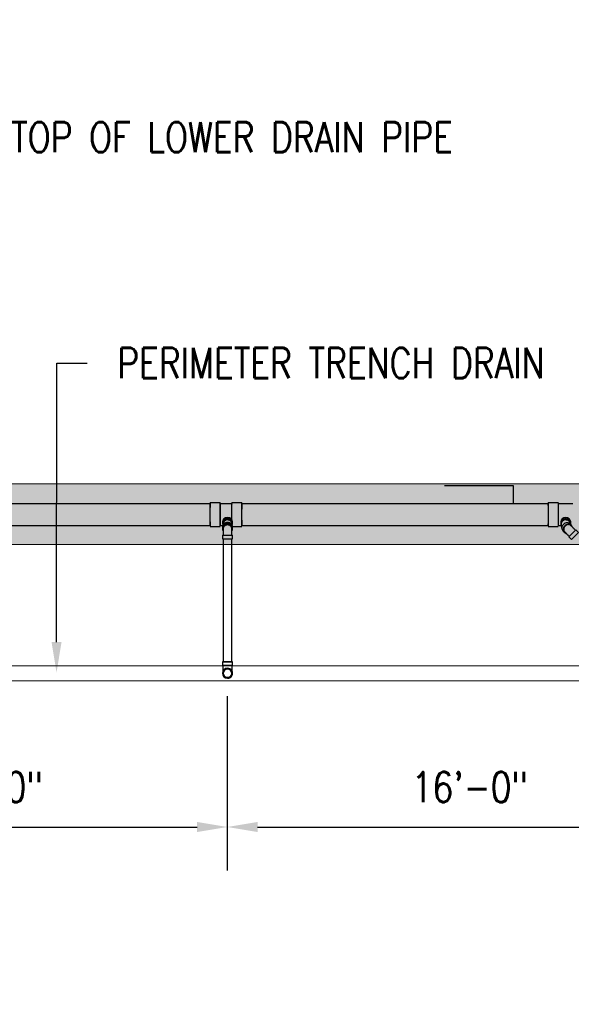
# Model space of a CAD drawing. Header units: inches. Extents: x -20472 to 23246, y -642 to 972.
# Tile 91 of 105: x 676 to 894, y 4 to 394. Entities that reach past the tile are written whole.
import ezdxf
from ezdxf import colors
from ezdxf.entities.mleader import LeaderData, LeaderLine
from ezdxf.math import Vec2, Vec3

# ---------------------------------------------------------------- set-up
doc = ezdxf.new("R2010")
doc.units = ezdxf.units.IN
doc.header["$MEASUREMENT"] = 0
doc.linetypes.add('Dash 1_16_', pattern=[0.125, 0.0625, -0.0625])
for name, color, linetype in [('P-PIPE', 3, 'Continuous'), ('S-ANNO-DIMS', 1, 'Continuous'), ('S-ANNO-TEXT', 2, 'Continuous')]:
    doc.layers.add(name, color=color, linetype=linetype)
for name, color, linetype, lineweight in [('S-FDTN_DRN', 3, 'Continuous', 50), ('S-TRCH-PATT', 8, 'Continuous', 18), ('S-WALL-PATT', 8, 'Continuous', 18)]:
    doc.layers.add(name, color=color, linetype=linetype, lineweight=lineweight)
doc.styles.add('Annotative', font='romans.shx', dxfattribs={"width": 0.8, "height": 0.125})
doc.dimstyles.new('Annotative', dxfattribs={"dimscale": 0, "dimtxt": 0.125, "dimasz": 0.125, "dimexe": 0.179688, "dimexo": 0.0625, "dimgap": 0.09, "dimtad": 1, "dimdec": 3, "dimzin": 3, "dimdsep": 46, "dimlunit": 4, "dimtxsty": 'Annotative', "dimcen": 0.09, "dimclrt": 2, "dimazin": 2, "dimtfac": 1, "dimtdec": 3, "dimtmove": 1, "dimatfit": 3, "dimfxl": 1, "dimtfill": 1, "dimfrac": 2, "dimtolj": 1, "dimtzin": 0, "dimarcsym": 0})

# ---------------------------------------------------------------- blocks, each defined once
blk = doc.blocks.new('*D55')
at = {"layer": 'Defpoints', "color": 0, "transparency": 16777216}
for p in [(950, 132), (758, 115.85), (950, 74.21)]:
    blk.add_point(p, dxfattribs=at)
at = {"layer": 'S-ANNO-DIMS', "color": 0, "lineweight": -2, "transparency": 16777216}
for p, q in [((950, 126), (950, 56.96)), ((758, 109.85), (758, 56.96)), ((770, 74.21), (938, 74.21))]:
    blk.add_line(p, q, dxfattribs=at)
at = {"layer": 'S-ANNO-DIMS', "color": 0, "transparency": 16777216}
for points in [[(770, 76.21), (770, 72.21), (758, 74.21)], [(938, 76.21), (938, 72.21), (950, 74.21)]]:
    blk.add_solid(points, dxfattribs=at)
at = {"layer": 'S-ANNO-DIMS', "color": 2, "lineweight": -3, "transparency": 16777216, "insert": (854, 89.99), "char_height": 12, "attachment_point": 5, "style": 'Annotative', "bg_fill": 3, "box_fill_scale": 1.25, "bg_fill_color": 256, "bg_fill_true_color": 13158600, "bg_fill_transparency": 0}
blk.add_mtext('\\A1;16\'-0"', dxfattribs=at)
blk = doc.blocks.new('*D56')
at = {"layer": 'Defpoints', "color": 0, "transparency": 16777216}
for p in [(758, 132), (566, 116.39), (758, 74.21)]:
    blk.add_point(p, dxfattribs=at)
at = {"layer": 'S-ANNO-DIMS', "color": 0, "lineweight": -2, "transparency": 16777216}
for p, q in [((758, 126), (758, 56.96)), ((566, 110.39), (566, 56.96)), ((578, 74.21), (746, 74.21))]:
    blk.add_line(p, q, dxfattribs=at)
at = {"layer": 'S-ANNO-DIMS', "color": 0, "transparency": 16777216}
for points in [[(578, 76.21), (578, 72.21), (566, 74.21)], [(746, 76.21), (746, 72.21), (758, 74.21)]]:
    blk.add_solid(points, dxfattribs=at)
at = {"layer": 'S-ANNO-DIMS', "color": 2, "lineweight": -3, "transparency": 16777216, "insert": (662, 89.99), "char_height": 12, "attachment_point": 5, "style": 'Annotative', "bg_fill": 3, "box_fill_scale": 1.25, "bg_fill_color": 256, "bg_fill_true_color": 13158600, "bg_fill_transparency": 0}
blk.add_mtext('\\A1;16\'-0"', dxfattribs=at)
blk = doc.blocks.new('Bend - PVC - Sch 40 - DWV_USACE - Standard-1110594-00_SP_Foundation Drainage Plan-TO FDN_DOC-flat-1')
at = {"layer": 'P-PIPE'}
for p, q in [((1383.06, -205.92), (1383.06, -206.67)), ((1387.02, -206.67), (1387.02, -205.92)), ((1383.06, -209.21), (1383.06, -210.71)), ((1383.06, -209.21), (1387.02, -209.21)), ((1385.04, -209.21), (1385.04, -209.21)), ((1385.04, -209.21), (1385.04, -209.21)), ((1385.04, -209.21), (1385.04, -209.21)), ((1385.04, -209.21), (1385.04, -209.21)), ((1387.02, -210.71), (1387.02, -209.21)), ((1383.06, -210.71), (1387.02, -210.71)), ((1385.04, -210.71), (1385.04, -210.71)), ((1385.04, -210.71), (1385.04, -210.71))]:
    blk.add_line(p, q, dxfattribs=at)
at = {"layer": 'P-PIPE', "flags": 128}
for points in [[(1383.29, -206.67), (1383.29, -206.73), (1383.29, -206.8), (1383.29, -206.87), (1383.29, -206.94), (1383.29, -207.02), (1383.29, -207.09), (1383.29, -207.18), (1383.29, -207.26), (1383.29, -207.35), (1383.29, -207.44), (1383.29, -207.54), (1383.29, -207.64), (1383.29, -207.74), (1383.29, -207.84), (1383.29, -207.94), (1383.29, -208.05), (1383.29, -208.16), (1383.29, -208.27), (1383.29, -208.38), (1383.29, -208.49), (1383.29, -208.6), (1383.29, -208.72), (1383.29, -208.84), (1383.29, -208.95), (1383.29, -209.07), (1383.29, -209.19), (1383.29, -209.21)], [(1386.79, -209.21), (1386.79, -209.09), (1386.79, -208.97), (1386.79, -208.86), (1386.79, -208.74), (1386.79, -208.63), (1386.79, -208.51), (1386.79, -208.4), (1386.79, -208.29), (1386.79, -208.18), (1386.79, -208.07), (1386.79, -207.96), (1386.79, -207.86), (1386.79, -207.75), (1386.79, -207.65), (1386.79, -207.56), (1386.79, -207.46), (1386.79, -207.37), (1386.79, -207.28), (1386.79, -207.19), (1386.79, -207.11), (1386.79, -207.03), (1386.79, -206.95), (1386.79, -206.88), (1386.79, -206.81), (1386.79, -206.75), (1386.79, -206.68), (1386.79, -206.67)]]:
    blk.add_lwpolyline(points, dxfattribs=at)
at = {"layer": 'P-PIPE'}
for centre, major_axis, start_param, end_param in [((1385.04, -206.67), (1.98, 0), 1.570796, 3.627428), ((1385.04, -205.92), (1.98, 0), 1.570796, 3.141593), ((1385.04, -206.67), (1.75, 0), 1.570796, 3.141593), ((1385.04, -205.92), (1.98, 0), 6.062597, 7.853982), ((1385.04, -206.67), (1.98, 0), 5.813092, 7.853982), ((1385.04, -206.67), (1.75, 0), 6.283185, 7.853982)]:
    blk.add_ellipse(centre, major_axis=major_axis, ratio=0.866025, start_param=start_param, end_param=end_param, dxfattribs=at)
blk = doc.blocks.new('Bend - PVC - Sch 40 - DWV_USACE - Standard-V11-00_SP_Foundation Drainage Plan-TO FDN_DOC-flat-4')
at = {"layer": 'P-PIPE'}
for p, q in [((999.17, -259.43), (999.17, -260.93)), ((1001.15, -259.43), (999.17, -259.43)), ((999.17, -259.43), (1001.15, -259.43)), ((1001.15, -260.93), (999.17, -260.93)), ((999.17, -260.93), (1001.15, -260.93)), ((1001.15, -259.43), (1003.13, -259.43)), ((1003.13, -259.43), (1001.15, -259.43)), ((1001.15, -260.93), (1003.13, -260.93)), ((1003.13, -260.93), (1001.15, -260.93)), ((1001.15, -260.93), (1001.15, -260.93)), ((1001.15, -260.93), (1001.15, -260.93)), ((1002.9, -260.93), (1002.9, -261.06)), ((1003.13, -260.93), (1003.13, -259.43)), ((1001.16, -262.02), (1001.15, -262.02)), ((1001.15, -265.98), (1001.16, -265.98))]:
    blk.add_line(p, q, dxfattribs=at)
at = {"layer": 'P-PIPE', "flags": 128}
for points in [[(999.4, -261.08), (999.4, -260.97), (999.4, -260.93)], [(999.4, -264), (999.4, -263.99), (999.4, -263.99), (999.4, -263.98), (999.4, -263.96), (999.4, -263.94), (999.4, -263.91), (999.4, -263.88), (999.4, -263.84), (999.4, -263.8), (999.4, -263.76), (999.4, -263.71), (999.4, -263.65), (999.4, -263.59), (999.4, -263.53), (999.4, -263.46), (999.4, -263.39), (999.4, -263.32), (999.4, -263.24), (999.4, -263.15), (999.4, -263.07), (999.4, -262.98), (999.4, -262.89), (999.4, -262.79), (999.4, -262.69), (999.4, -262.59), (999.4, -262.48), (999.4, -262.38), (999.4, -262.27), (999.4, -262.16), (999.4, -262.04), (999.4, -261.93), (999.4, -261.81), (999.4, -261.69), (999.4, -261.58), (999.4, -261.45), (999.4, -261.33), (999.4, -261.21), (999.4, -261.09)], [(1002.9, -261.08), (1002.9, -261.18), (1002.9, -261.3), (1002.9, -261.42), (1002.9, -261.54), (1002.9, -261.66), (1002.9, -261.78), (1002.9, -261.9), (1002.9, -262.01), (1002.9, -262.13), (1002.9, -262.24), (1002.9, -262.35), (1002.9, -262.46), (1002.9, -262.56), (1002.9, -262.66), (1002.9, -262.76), (1002.9, -262.86), (1002.9, -262.95), (1002.9, -263.04), (1002.9, -263.13), (1002.9, -263.22), (1002.9, -263.3), (1002.9, -263.37), (1002.9, -263.44), (1002.9, -263.51), (1002.9, -263.58), (1002.9, -263.64), (1002.9, -263.69), (1002.9, -263.74), (1002.9, -263.79), (1002.9, -263.83), (1002.9, -263.87), (1002.9, -263.9), (1002.9, -263.93), (1002.9, -263.95), (1002.9, -263.97), (1002.9, -263.98), (1002.9, -263.99), (1002.9, -264), (1002.9, -264)], [(999.4, -264), (999.4, -263.93), (999.41, -263.86), (999.42, -263.79), (999.43, -263.72), (999.44, -263.65), (999.45, -263.58), (999.47, -263.51), (999.49, -263.45), (999.52, -263.38), (999.54, -263.32), (999.57, -263.25), (999.6, -263.19), (999.63, -263.13), (999.67, -263.07), (999.71, -263.01), (999.75, -262.95), (999.79, -262.9), (999.84, -262.84), (999.88, -262.79), (999.93, -262.74), (999.99, -262.69), (1000.04, -262.65), (1000.09, -262.61), (1000.15, -262.56), (1000.21, -262.52), (1000.27, -262.49), (1000.33, -262.45), (1000.39, -262.42), (1000.45, -262.39), (1000.52, -262.37), (1000.58, -262.34), (1000.65, -262.32), (1000.72, -262.3), (1000.79, -262.29), (1000.86, -262.27), (1000.92, -262.26), (1000.99, -262.25), (1001.06, -262.25), (1001.13, -262.25), (1001.15, -262.25)], [(1001.15, -265.75), (1001.08, -265.75), (1001.01, -265.74), (1000.94, -265.73), (1000.87, -265.72), (1000.81, -265.71), (1000.74, -265.7), (1000.67, -265.68), (1000.6, -265.66), (1000.54, -265.64), (1000.47, -265.61), (1000.41, -265.58), (1000.34, -265.55), (1000.28, -265.52), (1000.22, -265.48), (1000.16, -265.44), (1000.11, -265.4), (1000.05, -265.36), (1000, -265.31), (999.95, -265.27), (999.9, -265.22), (999.85, -265.17), (999.8, -265.11), (999.76, -265.06), (999.72, -265), (999.68, -264.94), (999.64, -264.88), (999.61, -264.82), (999.58, -264.76), (999.55, -264.7), (999.52, -264.63), (999.5, -264.57), (999.48, -264.5), (999.46, -264.43), (999.44, -264.36), (999.43, -264.29), (999.42, -264.23), (999.41, -264.16), (999.41, -264.09), (999.4, -264.02), (999.4, -264)], [(1001.15, -262.25), (1001.22, -262.25), (1001.29, -262.25), (1001.36, -262.26), (1001.43, -262.27), (1001.5, -262.28), (1001.57, -262.3), (1001.64, -262.32), (1001.7, -262.34), (1001.77, -262.36), (1001.83, -262.39), (1001.9, -262.41), (1001.96, -262.45), (1002.02, -262.48), (1002.08, -262.51), (1002.14, -262.55), (1002.2, -262.59), (1002.25, -262.64), (1002.31, -262.68), (1002.36, -262.73), (1002.41, -262.78), (1002.46, -262.83), (1002.5, -262.88), (1002.55, -262.94), (1002.59, -262.99), (1002.63, -263.05), (1002.66, -263.11), (1002.7, -263.17), (1002.73, -263.23), (1002.76, -263.3), (1002.78, -263.36), (1002.81, -263.43), (1002.83, -263.5), (1002.85, -263.56), (1002.86, -263.63), (1002.88, -263.7), (1002.89, -263.77), (1002.9, -263.84), (1002.9, -263.91), (1002.9, -263.98), (1002.9, -264)], [(1002.9, -264), (1002.9, -264.07), (1002.9, -264.14), (1002.89, -264.21), (1002.88, -264.28), (1002.87, -264.35), (1002.85, -264.41), (1002.83, -264.48), (1002.81, -264.55), (1002.79, -264.61), (1002.76, -264.68), (1002.74, -264.74), (1002.71, -264.81), (1002.67, -264.87), (1002.64, -264.93), (1002.6, -264.99), (1002.56, -265.04), (1002.51, -265.1), (1002.47, -265.15), (1002.42, -265.2), (1002.37, -265.25), (1002.32, -265.3), (1002.27, -265.35), (1002.21, -265.39), (1002.16, -265.43), (1002.1, -265.47), (1002.04, -265.51), (1001.98, -265.54), (1001.92, -265.57), (1001.85, -265.6), (1001.79, -265.63), (1001.72, -265.65), (1001.65, -265.67), (1001.59, -265.69), (1001.52, -265.71), (1001.45, -265.72), (1001.38, -265.73), (1001.31, -265.74), (1001.24, -265.75), (1001.17, -265.75), (1001.15, -265.75)]]:
    blk.add_lwpolyline(points, dxfattribs=at)
at = {"layer": 'P-PIPE'}
for centre, major_axis, start_param, end_param in [((1001.15, -264), (0, -1.98), 3.141593, 6.283185), ((1001.16, -264), (0, -1.98), 3.141593, 6.283185), ((1001.15, -264), (0, -1.75), 3.141593, 6.283185), ((1001.15, -264), (0, -1.98), 0, 3.141593), ((1001.15, -264), (0, -1.75), 0, 3.141593), ((1001.16, -264), (0, -1.98), 0, 3.141593)]:
    blk.add_ellipse(centre, major_axis=major_axis, ratio=0.999999, start_param=start_param, end_param=end_param, dxfattribs=at)

msp = doc.modelspace()

# ---------------------------------------------------------------- hatches: boundary and pattern name
at = {"layer": 'S-WALL-PATT', "linetype": 'Dash 1_16_'}
h = msp.add_hatch(dxfattribs=at)
h.set_pattern_fill('AR-SAND', color=256, scale=4)
h.paths.add_polyline_path([(361.0357, -186), (948, -186), (948, -264), (1182, -264), (1182, 264), (948, 264), (948, 186), (364.9656, 186), (364.9656, 162), (257.675, 162), (257.675, 198), (312, 198), (312, 387.6879), (66, 387.6879), (66, 654), (90, 654), (90, 412), (338.1821, 412), (333.8179, 210), (924, 210), (924, 288), (1206, 288), (1206, -288), (924, -288), (924, -210), (337.0357, -210), (337.0357, -186), (114, -186), (114, -217.5249), (90, -217.5249), (90, -642), (66, -642), (66, -192), (90, -192), (90, -162), (361.0357, -162)])

# ---------------------------------------------------------------- linework, layer by layer
at = {"layer": 'P-PIPE'}
for p, q in [((751.1716, 202.134), (572.0673, 202.1966)), ((755.1559, 202.4728), (751.1777, 202.4728)), ((759.7335, 202.1781), (755.1559, 202.1781)), ((763.7117, 202.4728), (759.7335, 202.4728)), ((885.0041, 202.1509), (763.7238, 202.1509)), ((889, 202.4728), (885.0218, 202.4728)), ((889, 202.4728), (885.0218, 202.4728)), ((894.7984, 202.1781), (889, 202.1781)), ((894.7984, 202.1781), (889, 202.1781)), ((756.0982, 194.9775), (756.0849, 194.2632)), ((760.0424, 194.2021), (760.056, 194.9775)), ((889.9423, 194.9775), (889.929, 194.2632)), ((889.9423, 194.9775), (889.929, 194.2632)), ((893.8865, 194.2021), (893.9001, 194.9775)), ((893.8865, 194.2021), (893.9001, 194.9775)), ((572.0643, 193.5716), (751.1725, 193.509)), ((751.1777, 193.2039), (755.1559, 193.2039)), ((755.1559, 193.4987), (756.0966, 193.4987)), ((756.3135, 194.2275), (756.3135, 193.7919)), ((759.8135, 193.7919), (759.8135, 194.2156)), ((760.1799, 193.2039), (763.7117, 193.2039)), ((763.7238, 193.5259), (885.0041, 193.5259)), ((885.0218, 193.2039), (889, 193.2039)), ((885.0218, 193.2039), (889, 193.2039)), ((889, 193.4987), (890.1051, 193.4987)), ((889, 193.4987), (890.1051, 193.4987)), ((890.1577, 194.2275), (890.1577, 193.7919)), ((890.1577, 194.2275), (890.1577, 193.7919)), ((756.3135, 188.2096), (756.3135, 139.643)), ((759.8135, 139.643), (759.8135, 188.2096)), ((756.3095, 139.643), (758.0595, 139.643)), ((758.0595, 139.643), (756.3095, 139.643)), ((758.0595, 139.643), (759.8095, 139.643)), ((759.8095, 139.643), (758.0595, 139.643))]:
    msp.add_line(p, q, dxfattribs=at)
msp.add_arc((894.4655, 193.7439), 4.3081, 179.362167, 198.587494, dxfattribs=at)
msp.add_arc((894.4655, 193.7439), 4.3081, 179.362167, 198.587494, dxfattribs=at)
for centre, major_axis, ratio, start_param, end_param in [((751.1777, 197.8384), (0, -4.6345), 0.0104161, 2.0943951, 5.23598776), ((755.1559, 197.8384), (0, -4.6345), 0.0104161, 2.0943951, 5.23598776), ((755.1559, 197.8384), (0, -4.3397), 0.0104161, 2.0943951, 5.23598776), ((759.7335, 197.8384), (0, -4.6345), 0.0104161, 2.0943951, 5.12875635), ((759.7335, 197.8384), (0, -4.3397), 0.0104161, 2.0943951, 5.16006511), ((885.0218, 197.8384), (0, -4.6345), 0.0104161, 2.0943951, 5.23598776), ((885.0218, 197.8384), (0, -4.6345), 0.0104161, 2.0943951, 5.23598776), ((889, 197.8384), (0, -4.6345), 0.0104161, 2.0943951, 5.23598776), ((889, 197.8384), (0, -4.6345), 0.0104161, 2.0943951, 5.23598776), ((889, 197.8384), (0, -4.3397), 0.0104161, 2.0943951, 5.23598776), ((889, 197.8384), (0, -4.3397), 0.0104161, 2.0943951, 5.23598776), ((751.1777, 197.8384), (0, -4.3125), 0.0104161, 3.14159265, 4.71238898), ((751.1777, 197.8384), (0, -4.6345), 0.0104161, 5.23598776, 8.37758041), ((751.1777, 197.8384), (0, -4.3125), 0.0104161, 1.57079633, 3.14159265), ((755.1559, 197.8384), (0, -4.6345), 0.0104161, 5.23598776, 8.37758041), ((755.1559, 197.8384), (0, -4.3397), 0.0104161, 5.23598776, 8.37758041), ((759.7335, 197.8384), (0, -4.3397), 0.0104161, 7.37856395, 8.37758041), ((759.7335, 197.8384), (0, -4.6345), 0.0104161, 7.4098613, 8.37758041), ((763.7117, 197.8384), (0, -4.6345), 0.0104161, 2.0943951, 5.23598776), ((763.7124, 197.8384), (0, -4.3125), 0.0104161, 3.14159265, 4.71238898), ((763.7117, 197.8384), (0, -4.6345), 0.0104161, 5.23598776, 8.37758041), ((763.7124, 197.8384), (0, 4.3125), 0.0104161, 4.71238898, 6.28318531), ((885.0218, 197.8384), (0, -4.3125), 0.0104161, 3.14159265, 4.71238898), ((885.0218, 197.8384), (0, -4.3125), 0.0104161, 3.14159265, 4.71238898), ((885.0218, 197.8384), (0, -4.6345), 0.0104161, 5.23598776, 8.37758041), ((885.0218, 197.8384), (0, -4.6345), 0.0104161, 5.23598776, 8.37758041), ((885.0218, 197.8384), (0, -4.3125), 0.0104161, 1.57079633, 3.14159265), ((885.0218, 197.8384), (0, -4.3125), 0.0104161, 1.57079633, 3.14159265), ((889, 197.8384), (0, -4.6345), 0.0104161, 5.23598776, 8.37758041), ((889, 197.8384), (0, -4.6345), 0.0104161, 5.23598776, 8.37758041), ((889, 197.8384), (0, -4.3397), 0.0104161, 5.23598776, 8.37758041), ((889, 197.8384), (0, -4.3397), 0.0104161, 5.23598776, 8.37758041), ((751.1777, 197.8384), (0, -4.3125), 0.0104161, 4.71238898, 6.28318531), ((751.1777, 197.8384), (0, -4.3125), 0.0104161, 0, 1.57079633), ((758.0635, 194.2275), (1.9787, -0.0357), 0.86597842, -0.35059436, 3.52864029), ((758.0771, 194.9775), (1.9787, -0.0357), 0.86597842, 0.02083032, 3.16242297), ((758.0635, 194.2275), (1.75, 0), 0.8660254, 1.57079633, 3.14159265), ((758.0771, 194.9775), (1.7497, -0.0316), 0.86597842, 0.03418348, 3.10740917), ((758.0635, 194.2275), (1.75, 0), 0.8660254, 0, 1.57079633), ((763.7124, 197.8384), (0, -4.3125), 0.0104161, 4.71238898, 6.28318531), ((763.7124, 197.8384), (0, 4.3125), 0.0104161, 3.14159265, 4.71238898), ((885.0218, 197.8384), (0, -4.3125), 0.0104161, 4.71238898, 6.28318531), ((885.0218, 197.8384), (0, -4.3125), 0.0104161, 4.71238898, 6.28318531), ((885.0218, 197.8384), (0, -4.3125), 0.0104161, 0, 1.57079633), ((885.0218, 197.8384), (0, -4.3125), 0.0104161, 0, 1.57079633), ((891.9077, 194.2275), (1.9787, -0.0357), 0.86597842, -0.13533668, 3.65610189), ((891.9077, 194.2275), (1.9787, -0.0357), 0.86597842, -0.13533668, 3.65610189), ((891.9212, 194.9775), (1.9787, -0.0357), 0.86597842, 0.02083032, 3.16242297), ((891.9212, 194.9775), (1.9787, -0.0357), 0.86597842, 0.02083032, 3.16242297), ((891.9077, 194.2275), (1.75, 0), 0.8660254, 1.57079633, 3.14159265), ((891.9077, 194.2275), (1.75, 0), 0.8660254, 1.57079633, 3.14159265), ((891.9212, 194.9775), (1.7497, -0.0316), 0.86597842, 0.03418348, 3.10740917), ((891.9212, 194.9775), (1.7497, -0.0316), 0.86597842, 0.03418348, 3.10740917), ((891.9077, 194.2275), (1.75, 0), 0.8660254, 0, 1.57079633), ((891.9077, 194.2275), (1.75, 0), 0.8660254, 0, 1.57079633), ((758.0635, 192.9916), (1.75, 0), 0.8660254, 1.57079633, 3.14159265), ((758.0635, 192.9916), (1.75, 0), 0.8660254, 0, 1.57079633)]:
    msp.add_ellipse(centre, major_axis=major_axis, ratio=ratio, start_param=start_param, end_param=end_param, dxfattribs=at)
at = {"layer": 'S-TRCH-PATT', "linetype": 'Continuous', "lineweight": 0}
for points in [[(66, 192), (66, 198), (312, 198), (312, 388), (66, 388), (66, 654), (90, 654), (90, 412), (336, 412), (336, 210), (924, 210), (924, 288), (1206, 288), (1206, -288)], [(1182, -264), (1182, 264), (948, 264), (948, 186), (364.9656, 186), (364.9656, 162), (90, 162), (90, 192)]]:
    msp.add_lwpolyline(points, dxfattribs=at)

# ---------------------------------------------------------------- block references
for rotation in [45, 45.00000000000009]:
    msp.add_blockref('Bend - PVC - Sch 40 - DWV_USACE - Standard-1110594-00_SP_Foundation Drainage Plan-TO FDN_DOC-flat-1', (-232.7563, -640.9917), dxfattribs=dict(rotation=rotation))
msp.add_blockref('Bend - PVC - Sch 40 - DWV_USACE - Standard-1110594-00_SP_Foundation Drainage Plan-TO FDN_DOC-flat-1', (-626.9804, 398.9158))

# ---------------------------------------------------------------- leaders
at = {"layer": 'S-ANNO-TEXT', "linetype": 'Continuous', "lineweight": -3}
msp.add_leader([(843.9418, 209.3695), (871.0661, 209.3695), (871.0661, 202.1509)], dimstyle='Annotative', override={"dimscale": 0, "dimclrd": 1}, dxfattribs=at)
ml = msp.add_multileader_mtext('Standard', dxfattribs=at)
ml.set_content('3" FLOOR DRAIN WITH TRAP GUARD (SEE NOTE 7 ON S103A)', color=256, style='Annotative')
ml.set_leader_properties(color=1)
ml.build(insert=Vec2(0, 0))
ml.multileader.update_dxf_attribs({"text_right_attachment_type": 3, "dogleg_length": 0.125, "arrow_head_size": 12, "scale": 96})
ctx = ml.context
ctx.base_point, ctx.scale, ctx.char_height, ctx.arrow_head_size, ctx.landing_gap_size, ctx.plane_origin = Vec3(406.1989, 489.7197), 96, 12, 12, 12, Vec3(716.585, 642.9987)
ctx.right_attachment = 3
notes = []
notes.append((ctx, [(0, (1, 1, 0), (394.1989, 489.7197), (1, 0), 12, [(0, [(184.396, 295.9087)], 0, [])])]))
ctx.mtext.insert, ctx.mtext.width, ctx.mtext.defined_height, ctx.mtext.flow_direction = Vec3(418.1989, 497.7197), 207.940597, 842.964, 5
ml = msp.add_multileader_mtext('Standard', dxfattribs=at)
ml.set_content('STEP FOUNDATION DRAIN ON TOP OF FOOTING', color=256, style='Annotative')
ml.set_leader_properties(color=1)
ml.build(insert=Vec2(0, 0))
ml.multileader.update_dxf_attribs({"text_right_attachment_type": 3, "dogleg_length": 0.125, "arrow_head_size": 12, "scale": 96})
ctx = ml.context
ctx.base_point, ctx.scale, ctx.char_height, ctx.arrow_head_size, ctx.landing_gap_size, ctx.plane_origin = Vec3(406.1989, 406.1574), 96, 12, 12, 12, Vec3(716.585, 556.3084)
ctx.right_attachment = 3
notes.append((ctx, [(0, (1, 1, 0), (394.1989, 406.1574), (1, 0), 12, [(0, [(329.9748, 236.3961)], 0, [])])]))
ctx.mtext.insert, ctx.mtext.width, ctx.mtext.defined_height, ctx.mtext.flow_direction = Vec3(418.1989, 412.1574), 180.765456, 847.4061, 5
ml = msp.add_multileader_mtext('Standard', dxfattribs=at)
ml.set_content('DROP UPPER FOUNDATION DRAIN INTO TOP OF LOWER DRAIN PIPE', color=256, style='Annotative')
ml.set_leader_properties(color=1)
ml.build(insert=Vec2(0, 0))
ml.multileader.update_dxf_attribs({"text_right_attachment_type": 3, "dogleg_length": 0.125, "arrow_head_size": 12, "scale": 96})
ctx = ml.context
ctx.base_point, ctx.scale, ctx.char_height, ctx.arrow_head_size, ctx.landing_gap_size, ctx.plane_origin = Vec3(406.1989, 347.2372), 96, 12, 12, 12, Vec3(716.585, 499.4313)
ctx.right_attachment = 3
notes.append((ctx, [(0, (1, 1, 0), (394.1989, 347.2372), (1, 0), 12, [(0, [(352.7581, 201.9395)], 0, [])])]))
ctx.mtext.insert, ctx.mtext.width, ctx.mtext.defined_height, ctx.mtext.flow_direction = Vec3(418.1989, 353.2372), 190.626225, 847.4061, 5
ml = msp.add_multileader_mtext('Standard', dxfattribs=at)
ml.set_content('PERIMETER TRENCH DRAIN', color=256, style='Annotative')
ml.set_leader_properties(color=1)
ml.build(insert=Vec2(0, 0))
ml.multileader.update_dxf_attribs({"text_right_attachment_type": 3, "dogleg_length": 0.125, "arrow_head_size": 12, "scale": 96})
ctx = ml.context
ctx.base_point, ctx.scale, ctx.char_height, ctx.arrow_head_size, ctx.landing_gap_size, ctx.plane_origin = Vec3(702.4639, 257.8201), 96, 12, 12, 12, Vec3(1337.0708, 240.3295)
ctx.right_attachment = 3
notes.append((ctx, [(0, (1, 1, 0), (690.4639, 257.8201), (1, 0), 12, [(0, [(690.4027, 135.3733)], 0, [])])]))
ctx.mtext.insert, ctx.mtext.width, ctx.mtext.defined_height, ctx.mtext.flow_direction = Vec3(714.4639, 263.8201), 180.765456, 847.4061, 5
ml = msp.add_multileader_mtext('Standard', dxfattribs=at)
ml.set_content('EDGE OF FOOTING', color=256, style='Annotative')
ml.set_leader_properties(color=1)
ml.build(insert=Vec2(0, 0))
ml.multileader.update_dxf_attribs({"text_right_attachment_type": 3, "dogleg_length": 0.125, "arrow_head_size": 12, "scale": 96})
ctx = ml.context
ctx.base_point, ctx.scale, ctx.char_height, ctx.arrow_head_size, ctx.landing_gap_size, ctx.plane_origin = Vec3(406.1989, 240.1679), 96, 12, 12, 12, Vec3(716.585, 418.0665)
ctx.right_attachment = 3
notes.append((ctx, [(0, (1, 1, 0), (394.1989, 240.1679), (1, 0), 12, [(0, [(394.899, 185.6782)], 0, [])])]))
ctx.mtext.insert, ctx.mtext.width, ctx.mtext.defined_height, ctx.mtext.flow_direction = Vec3(418.1989, 246.1679), 180.765456, 847.4061, 5
for ctx, leaders in notes:
    for number, flags, end, landing, length, lines in leaders:
        leader = LeaderData()
        leader.index, (leader.has_last_leader_line, leader.has_dogleg_vector, leader.attachment_direction) = number, flags
        leader.last_leader_point, leader.dogleg_vector, leader.dogleg_length = Vec3(end), Vec3(landing), length
        for number, points, colour, breaks in lines:
            line = LeaderLine()
            line.index, line.vertices, line.color, line.breaks = number, Vec3.list(points), colors.encode_raw_color(colour), breaks
            leader.lines.append(line)
        ctx.leaders.append(leader)

# ---------------------------------------------------------------- next in the draw order: dimensions: what is measured, and where the dimension line sits
at = {"layer": 'S-ANNO-DIMS', "lineweight": -3}
dim = msp.add_linear_dim(base=(950, 74.2105), p1=(758, 115.8481), p2=(950, 132), dimstyle='Annotative', override={"dimpost": '\\X'}, dxfattribs=at)
dim.commit()
dim.dimension.update_dxf_attribs({"geometry": '*D55', "text_midpoint": (854, 89.9934)})

# ---------------------------------------------------------------- next in the draw order: dimensions: what is measured, and where the dimension line sits
dim = msp.add_linear_dim(base=(758, 74.2105), p1=(566, 116.3858), p2=(758, 132), dimstyle='Annotative', override={"dimpost": '\\X'}, dxfattribs=at)
dim.commit()
dim.dimension.update_dxf_attribs({"geometry": '*D56', "text_midpoint": (662, 89.9934)})

# ---------------------------------------------------------------- next in the draw order: linework, layer by layer
at = {"layer": 'P-PIPE'}
for start, end in [(90, 270), (270, 90)]:
    msp.add_arc((758.0655, 135), 1.75, start, end, dxfattribs=at)
at = {"layer": 'S-FDTN_DRN', "linetype": 'Continuous', "lineweight": 0}
msp.add_lwpolyline([(102, 132), (1056, 132), (1056, 138), (102, 138)], close=True, dxfattribs=at)

# ---------------------------------------------------------------- next in the draw order: block references
msp.add_blockref('Bend - PVC - Sch 40 - DWV_USACE - Standard-V11-00_SP_Foundation Drainage Plan-TO FDN_DOC-flat-4', (-243.0895, 399.0774))

# ---------------------------------------------------------------- next in the draw order: leaders
at = {"layer": 'S-ANNO-TEXT', "linetype": 'Continuous', "lineweight": -3}
ml = msp.add_multileader_mtext('Standard', dxfattribs=at)
ml.set_content('MECHANICAL ROOM\\PVENTILATION PIPES. REF:\\PS706A', color=256, style='Annotative')
ml.set_leader_properties(color=1)
ml.build(insert=Vec2(0, 0))
ml.multileader.update_dxf_attribs({"text_right_attachment_type": 3, "dogleg_length": 0.125, "arrow_head_size": 12, "scale": 96})
ctx = ml.context
ctx.base_point, ctx.scale, ctx.char_height, ctx.arrow_head_size, ctx.landing_gap_size, ctx.plane_origin = Vec3(403.2609, 10.9108), 96, 12, 12, 12, Vec3(536.461, 235.5134)
ctx.right_attachment = 3
notes = []
notes.append((ctx, [(0, (1, 1, 0), (270.603, 10.9108), (1, 0), 132.658, [(1, [(244.091, 148.185), (167.0292, 148.1221)], 0, [])])]))
ctx.mtext.insert, ctx.mtext.width, ctx.mtext.defined_height, ctx.mtext.flow_direction = Vec3(415.2609, 16.9108), 180.765456, 847.4061, 5
for ctx, leaders in notes:
    for number, flags, end, landing, length, lines in leaders:
        leader = LeaderData()
        leader.index, (leader.has_last_leader_line, leader.has_dogleg_vector, leader.attachment_direction) = number, flags
        leader.last_leader_point, leader.dogleg_vector, leader.dogleg_length = Vec3(end), Vec3(landing), length
        for number, points, colour, breaks in lines:
            line = LeaderLine()
            line.index, line.vertices, line.color, line.breaks = number, Vec3.list(points), colors.encode_raw_color(colour), breaks
            leader.lines.append(line)
        ctx.leaders.append(leader)

doc.saveas('drawing.dxf')
